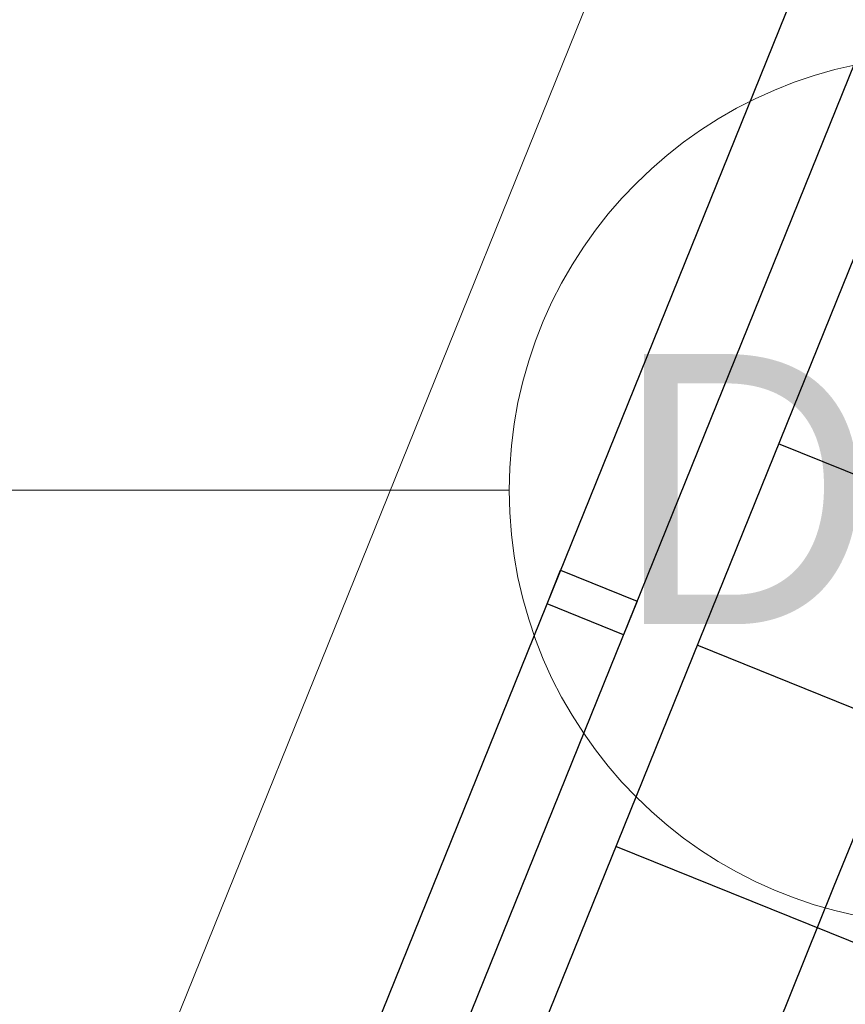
# Model space of a CAD drawing. Header units: millimetres. Extents: x -526411 to -400573, y 47353 to 130199.
# Tile 234 of 256: x -478090 to -476949, y 86117 to 87478. Entities that reach past the tile are written whole.
import ezdxf

# ---------------------------------------------------------------- set-up
doc = ezdxf.new("R2010")
doc.units = ezdxf.units.MM
for name, color, linetype, lineweight in [('01_ALGEMEEN', 7, 'Continuous', 18), ('I-FURN-IDEN', 211, 'Continuous', 18), ('m-pg-03_AI_dwg', 8, 'Continuous', 18)]:
    doc.layers.add(name, color=color, linetype=linetype, lineweight=lineweight)
doc.styles.add('Frutiger_5', font='Frutrg__0.ttf', dxfattribs={"height": 373.143564})

# ---------------------------------------------------------------- blocks, each defined once
blk = doc.blocks.new('m-pg-03_AI_dwg_block 14-638982-3e Verdieping - Percelen telling LI')
at = {"layer": '01_ALGEMEEN', "color": 253, "lineweight": 25}
blk.add_line((-606.23, -186.868), (-239.284, 721.361), dxfattribs=at)
blk = doc.blocks.new('m-pg-03_AI_dwg_block 17-638985-3e Verdieping - Percelen telling LI')
at = {"layer": '01_ALGEMEEN', "color": 253, "lineweight": 25}
blk.add_line((-613.267, -192.287), (-240.083, 731.4), dxfattribs=at)
blk = doc.blocks.new('m-pg-03_AI_dwg_block 18-638986-3e Verdieping - Percelen telling LI')
at = {"layer": '01_ALGEMEEN', "color": 253, "lineweight": 25}
blk.add_line((-618.029, -190.364), (-246.534, 729.153), dxfattribs=at)
blk = doc.blocks.new('m-pg-03_AI_dwg_block 268-639236-3e Verdieping - Percelen telling LI')
at = {"layer": '01_ALGEMEEN', "color": 253, "lineweight": 25, "flags": 128}
blk.add_lwpolyline([(-519.422, 53.713), (-518.577, 55.807), (-513.815, 53.883), (-514.66, 51.789)], close=True, dxfattribs=at)
blk = doc.blocks.new('m-pg-03_AI_dwg_block 294-639262-3e Verdieping - Percelen telling LI')
at = {"layer": '01_ALGEMEEN', "color": 253, "lineweight": 25}
for p, q in [((-480.955, 24.812), (-515.133, 38.62)), ((-477.543, 23.434), (-480.955, 24.812))]:
    blk.add_line(p, q, dxfattribs=at)
blk = doc.blocks.new('m-pg-03_AI_dwg_block 1062-640030-3e Verdieping - Percelen telling LI')
at = {"layer": '01_ALGEMEEN', "color": 253, "lineweight": 25}
blk.add_line((-593.701, -191.931), (-501.59, 36.058), dxfattribs=at)
blk = doc.blocks.new('m-pg-03_AI_dwg_block 1063-640031-3e Verdieping - Percelen telling LI')
at = {"layer": '01_ALGEMEEN', "color": 253, "lineweight": 25}
blk.add_line((-501.59, 36.058), (-226.754, 716.304), dxfattribs=at)
blk = doc.blocks.new('m-pg-03_AI_dwg_block 1712-640680-3e Verdieping - Percelen telling LI')
at = {"layer": '01_ALGEMEEN', "color": 253, "lineweight": 25}
for p, q in [((-470.837, 49.872), (-505.012, 63.675)), ((-467.433, 48.498), (-470.837, 49.872))]:
    blk.add_line(p, q, dxfattribs=at)
blk = doc.blocks.new('m-pg-03_AI_dwg_block 1713-640681-3e Verdieping - Percelen telling LI')
at = {"layer": '01_ALGEMEEN', "color": 253, "lineweight": 25}
blk.add_line((-472.499, 35.959), (-510.078, 51.146), dxfattribs=at)
blk = doc.blocks.new('m-pg-03_AI_dwg_block 2-641149-3e Verdieping - Percelen telling LI')
for name in ['m-pg-03_AI_dwg_block 17-638985-3e Verdieping - Percelen telling LI', 'm-pg-03_AI_dwg_block 18-638986-3e Verdieping - Percelen telling LI', 'm-pg-03_AI_dwg_block 14-638982-3e Verdieping - Percelen telling LI', 'm-pg-03_AI_dwg_block 1063-640031-3e Verdieping - Percelen telling LI', 'm-pg-03_AI_dwg_block 1712-640680-3e Verdieping - Percelen telling LI', 'm-pg-03_AI_dwg_block 268-639236-3e Verdieping - Percelen telling LI', 'm-pg-03_AI_dwg_block 1713-640681-3e Verdieping - Percelen telling LI', 'm-pg-03_AI_dwg_block 294-639262-3e Verdieping - Percelen telling LI', 'm-pg-03_AI_dwg_block 1062-640030-3e Verdieping - Percelen telling LI']:
    blk.add_blockref(name, (0, 0))
blk = doc.blocks.new('m-pg-03_AI_dwg_block 3272-642241-3e Verdieping - Percelen telling LI')
at = {"layer": '01_ALGEMEEN', "color": 213, "lineweight": 13}
blk.add_line((-255.495, 738.128), (-628.929, -186.091), dxfattribs=at)
blk = doc.blocks.new('m-pg-03_AI_dwg-638970-3e Verdieping - Percelen telling LI')
for name in ['m-pg-03_AI_dwg_block 2-641149-3e Verdieping - Percelen telling LI', 'm-pg-03_AI_dwg_block 3272-642241-3e Verdieping - Percelen telling LI']:
    blk.add_blockref(name, (0, 0))
blk = doc.blocks.new('00_KU_meubel_tag - 00_KU_meubel_tag-3198169-3e Verdieping - Percelen telling LI')
at = {"layer": 'I-FURN-IDEN'}
blk.add_circle((0, 0), 3, dxfattribs=at)
for start, end in [(360, 180), (180, 360)]:
    blk.add_arc((0, 0), 3, start, end, dxfattribs=at)

msp = doc.modelspace()

# ---------------------------------------------------------------- linework, layer by layer
at = {"layer": 'I-FURN-IDEN'}
msp.add_line((-479953.6, 86828), (-477413.6, 86828), dxfattribs=at)

# ---------------------------------------------------------------- block references
at = {"layer": 'I-FURN-IDEN', "xscale": 199.9999999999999, "yscale": 199.9999999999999, "zscale": 199.9999999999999}
msp.add_blockref('00_KU_meubel_tag - 00_KU_meubel_tag-3198169-3e Verdieping - Percelen telling LI', (-476813.6, 86828), dxfattribs=at)
at = {"layer": 'm-pg-03_AI_dwg', "color": 133, "xscale": 22.2068924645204, "yscale": 22.2068924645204, "zscale": 22.2068924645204}
msp.add_blockref('m-pg-03_AI_dwg-638970-3e Verdieping - Percelen telling LI', (-465826.5, 85478), dxfattribs=at)

# ---------------------------------------------------------------- texts
at = {"layer": 'I-FURN-IDEN', "insert": (-476810.6, 87016), "char_height": 373.14, "width": 1152, "attachment_point": 2, "line_spacing_factor": 1.017696, "style": 'Frutiger_5'}
msp.add_mtext('D19', dxfattribs=at)

doc.saveas('drawing.dxf')
